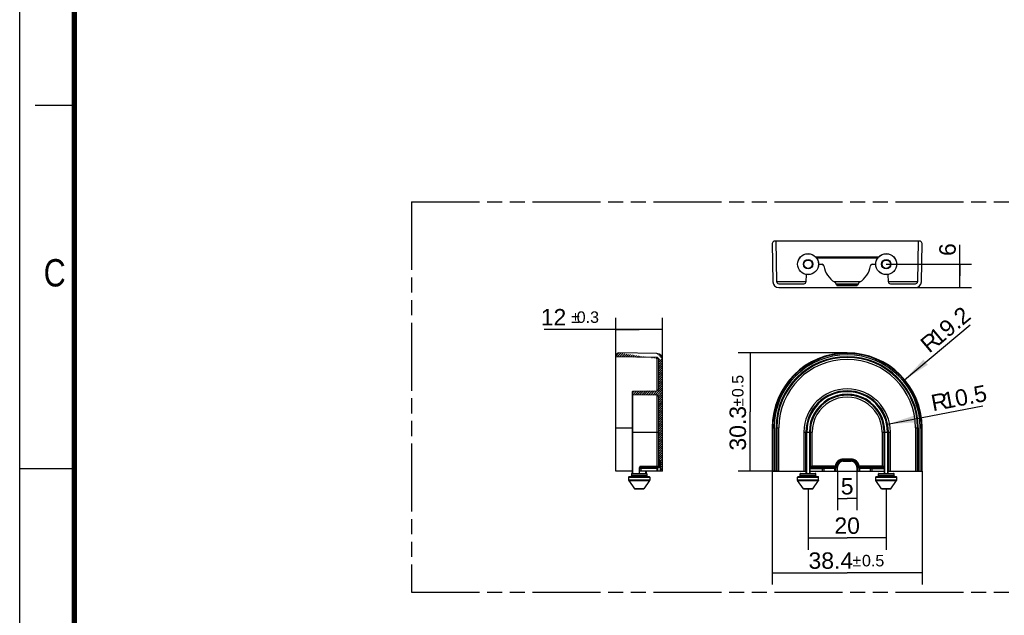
# Model space of a CAD drawing. Header units: millimetres. Extents: x 0 to 210, y 0 to 297.
# Tile 2 of 9: x 0 to 126, y 130 to 206. Entities that reach past the tile are written whole.
import ezdxf
from ezdxf.enums import TextEntityAlignment as Align

# ---------------------------------------------------------------- set-up
doc = ezdxf.new("R2010")
doc.units = ezdxf.units.MM
doc.header["$LTSCALE"] = 19.36
doc.linetypes.add('PHANTOM', pattern=[0.8, 0.45, -0.05, 0.1, -0.05, 0.1, -0.05])
doc.layers.get('0').update_dxf_attribs({"linetype": 'CONTINUOUS'})
doc.layers.add('DEFAULT_3', color=7, linetype='PHANTOM')
doc.layers.add('Z_DIM_2D', color=7, linetype='CONTINUOUS')
doc.styles.add('TEXTSTYLE_2', font='txt', dxfattribs={"width": 0.75})
doc.styles.add('TEXTSTYLE_3', font='helveticaneueltw1g-ltcn.otf')
doc.styles.add('TEXTSTYLE_4', font='gdt', dxfattribs={"width": 0.7})
doc.dimstyles.new('DIMSTYLE_1', dxfattribs={"dimtxt": 2.1, "dimasz": 3.5, "dimexe": 1.5, "dimexo": 0, "dimgap": 0.525, "dimtad": 1, "dimdec": 1, "dimlfac": 2, "dimdsep": 46, "dimtxsty": 'TEXTSTYLE_3', "dimblk": '_FILLED', "dimblk1": '_FILLED', "dimblk2": '_FILLED', "dimcen": 0.09, "dimclrt": 5, "dimadec": 0, "dimazin": 0, "dimtol": 1, "dimtp": 0.5, "dimtm": 0.5, "dimtfac": 1, "dimtdec": 1, "dimtofl": 0, "dimtmove": 0, "dimatfit": 3, "dimldrblk": '_FILLED', "dimfxl": 0, "dimtolj": 1, "dimarcsym": 0})
doc.dimstyles.new('DIMSTYLE_2', dxfattribs={"dimtxt": 2.1, "dimasz": 3.5, "dimexe": 1.5, "dimexo": 0, "dimgap": 0.525, "dimtad": 1, "dimdec": 3, "dimlfac": 2, "dimdsep": 46, "dimtxsty": 'TEXTSTYLE_3', "dimblk": '_FILLED', "dimblk1": '_FILLED', "dimblk2": '_FILLED', "dimcen": 0.09, "dimclrt": 5, "dimadec": 0, "dimazin": 0, "dimtp": 0.2, "dimtm": 0.2, "dimtfac": 1, "dimtdec": 3, "dimtofl": 0, "dimtmove": 0, "dimatfit": 3, "dimldrblk": '_FILLED', "dimfxl": 0, "dimtolj": 1, "dimarcsym": 0})
doc.dimstyles.new('DIMSTYLE_3', dxfattribs={"dimtxt": 2.1, "dimasz": 3.5, "dimexe": 1.5, "dimexo": 0, "dimgap": 0.525, "dimtad": 1, "dimdec": 3, "dimlfac": 2, "dimdsep": 46, "dimtxsty": 'TEXTSTYLE_3', "dimblk": '_FILLED', "dimblk1": '_FILLED', "dimblk2": '_FILLED', "dimcen": 0.09, "dimclrt": 5, "dimadec": 0, "dimazin": 0, "dimtp": 0.1, "dimtm": 0.1, "dimtfac": 1, "dimtdec": 3, "dimtofl": 0, "dimtmove": 0, "dimatfit": 3, "dimldrblk": '_FILLED', "dimfxl": 0, "dimtolj": 1, "dimarcsym": 0})
doc.dimstyles.new('DIMSTYLE_4', dxfattribs={"dimtxt": 2.1, "dimasz": 3.5, "dimexe": 1.5, "dimexo": 0, "dimtad": 1, "dimdec": 1, "dimlfac": 2, "dimdsep": 46, "dimtxsty": 'TEXTSTYLE_3', "dimblk": '_FILLED', "dimblk1": '_FILLED', "dimblk2": '_FILLED', "dimcen": 0.09, "dimclrt": 5, "dimadec": 0, "dimazin": 0, "dimtp": 0.2, "dimtm": 0.2, "dimtfac": 1, "dimtdec": 1, "dimtofl": 0, "dimtmove": 0, "dimatfit": 3, "dimldrblk": '_FILLED', "dimfxl": 0, "dimtolj": 1, "dimarcsym": 0})
doc.dimstyles.new('DIMSTYLE_5', dxfattribs={"dimtxt": 2.1, "dimasz": 3.5, "dimexe": 1.5, "dimexo": 0, "dimgap": 0.525, "dimtad": 1, "dimdec": 3, "dimlfac": 2, "dimdsep": 46, "dimtxsty": 'TEXTSTYLE_3', "dimblk": '_FILLED', "dimblk1": '_FILLED', "dimblk2": '_FILLED', "dimcen": 0.09, "dimclrt": 5, "dimadec": 0, "dimazin": 0, "dimtol": 1, "dimtp": 0.3, "dimtm": 0.3, "dimtfac": 1, "dimtdec": 3, "dimtofl": 0, "dimtmove": 0, "dimatfit": 3, "dimldrblk": '_FILLED', "dimfxl": 0, "dimtolj": 1, "dimarcsym": 0})

# ---------------------------------------------------------------- blocks, each defined once
blk = doc.blocks.new('*D2')
at = {"layer": 'Z_DIM_2D', "color": 2, "linetype": 'Continuous'}
for p, q in [((96.31, 148.19), (96.31, 133.64)), ((115.49, 148.19), (115.49, 133.64)), ((96.31, 135.14), (105.9, 135.14)), ((115.49, 135.14), (105.9, 135.14))]:
    blk.add_line(p, q, dxfattribs=at)
at = {"layer": 'Z_DIM_2D', "color": 5, "linetype": 'Continuous'}
for s, height, style, p in [('38.4', 2.1, 'TEXTSTYLE_3', (103.81, 135.67)), ('`', 1.47, 'TEXTSTYLE_4', (107.13, 135.98)), ('0.5', 1.47, 'TEXTSTYLE_3', (109.22, 135.98))]:
    blk.add_text(s, height=height, dxfattribs=dict(at, style=style)).set_placement(p, align=Align.CENTER)
blk = doc.blocks.new('_FILLED')
at = {"color": 0, "linetype": 'ByBlock'}
blk.add_solid([(0, 0), (-1, 0.125), (-1, -0.125)], dxfattribs=at)
blk = doc.blocks.new('_NONE')
blk = doc.blocks.new('*D3')
at = {"layer": 'Z_DIM_2D', "color": 2, "linetype": 'Continuous'}
for p, q in [((100.9, 145.92), (100.9, 138.12)), ((110.9, 145.92), (110.9, 138.12)), ((100.9, 139.62), (105.9, 139.62)), ((110.9, 139.62), (105.9, 139.62))]:
    blk.add_line(p, q, dxfattribs=at)
at = {"layer": 'Z_DIM_2D', "color": 5, "linetype": 'Continuous', "style": 'TEXTSTYLE_3'}
blk.add_text('20', height=2.1, dxfattribs=at).set_placement((105.9, 140.15), align=Align.CENTER)
blk = doc.blocks.new('*D4')
at = {"layer": 'Z_DIM_2D', "color": 2, "linetype": 'Continuous'}
for p, q in [((104.65, 148.19), (104.65, 143.16)), ((107.15, 148.19), (107.15, 143.16)), ((104.65, 144.66), (105.9, 144.66)), ((107.15, 144.66), (105.9, 144.66))]:
    blk.add_line(p, q, dxfattribs=at)
at = {"layer": 'Z_DIM_2D', "color": 5, "linetype": 'Continuous', "style": 'TEXTSTYLE_3'}
blk.add_text('5', height=2.1, dxfattribs=at).set_placement((105.9, 145.19), align=Align.CENTER)
blk = doc.blocks.new('*D5')
at = {"layer": 'Z_DIM_2D', "color": 2, "linetype": 'Continuous'}
blk.add_line((111.08, 154.19), (123.27, 156.54), dxfattribs=at)
at = {"layer": 'Z_DIM_2D', "color": 2, "linetype": 'Continuous', "xscale": 3.5, "yscale": 3.5, "zscale": 3.5, "rotation": 190.9198421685}
blk.add_blockref('_FILLED', (111.08, 154.19), dxfattribs=at)
at = {"layer": 'Z_DIM_2D', "color": 5, "linetype": 'Continuous', "style": 'TEXTSTYLE_3'}
for s, p in [('10.5', (118.32, 156.12)), ('R', (116.87, 155.84))]:
    blk.add_text(s, height=2.1, rotation=10.9198, dxfattribs=at).set_placement(p)
blk = doc.blocks.new('*D6')
at = {"layer": 'Z_DIM_2D', "color": 2, "linetype": 'Continuous'}
blk.add_line((113.25, 159.89), (121.65, 166.92), dxfattribs=at)
at = {"layer": 'Z_DIM_2D', "color": 2, "linetype": 'Continuous', "xscale": 3.5, "yscale": 3.5, "zscale": 3.5, "rotation": 219.9222461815}
blk.add_blockref('_FILLED', (113.25, 159.89), dxfattribs=at)
at = {"layer": 'Z_DIM_2D', "color": 5, "linetype": 'Continuous', "style": 'TEXTSTYLE_3'}
for s, p in [('19.2', (117.53, 164.15)), ('R', (116.4, 163.21))]:
    blk.add_text(s, height=2.1, rotation=39.9222, dxfattribs=at).set_placement(p)
blk = doc.blocks.new('*D7')
at = {"layer": 'Z_DIM_2D', "color": 2, "linetype": 'Continuous'}
for p, q in [((105.9, 163.33), (91.97, 163.33)), ((93.47, 163.33), (93.47, 155.76)), ((93.47, 148.19), (93.47, 155.76)), ((97.14, 148.19), (91.97, 148.19))]:
    blk.add_line(p, q, dxfattribs=at)
at = {"layer": 'Z_DIM_2D', "color": 5, "linetype": 'Continuous'}
for s, height, style, p in [('0.5', 1.47, 'TEXTSTYLE_3', (92.63, 159.08)), ('30.3', 2.1, 'TEXTSTYLE_3', (92.95, 153.67)), ('`', 1.47, 'TEXTSTYLE_4', (92.63, 156.99))]:
    blk.add_text(s, height=height, rotation=90, dxfattribs=dict(at, style=style)).set_placement(p, align=Align.CENTER)
blk = doc.blocks.new('*D8')
at = {"layer": 'Z_DIM_2D', "color": 2, "linetype": 'Continuous'}
for p, q in [((120.31, 173.19), (120.31, 177.15)), ((110.9, 174.69), (121.81, 174.69)), ((120.31, 174.69), (120.31, 173.19)), ((120.31, 171.69), (120.31, 173.19)), ((114.65, 171.69), (121.81, 171.69))]:
    blk.add_line(p, q, dxfattribs=at)
at = {"layer": 'Z_DIM_2D', "color": 5, "linetype": 'Continuous', "style": 'TEXTSTYLE_3'}
blk.add_text('6', height=2.1, rotation=90, dxfattribs=at).set_placement((119.79, 175.74))
blk = doc.blocks.new('*D9')
at = {"layer": 'Z_DIM_2D', "color": 2, "linetype": 'Continuous'}
for p, q in [((76.28, 162.83), (76.28, 167.83)), ((82.28, 162.49), (82.28, 167.83)), ((79.28, 166.33), (67.13, 166.33)), ((76.28, 166.33), (79.28, 166.33)), ((82.28, 166.33), (79.28, 166.33))]:
    blk.add_line(p, q, dxfattribs=at)
at = {"layer": 'Z_DIM_2D', "color": 5, "linetype": 'Continuous'}
for s, height, style, p in [('12', 2.1, 'TEXTSTYLE_3', (69.95, 166.85)), ('`', 1.47, 'TEXTSTYLE_4', (71.67, 167.17)), ('0.3', 1.47, 'TEXTSTYLE_3', (74.14, 167.17))]:
    blk.add_text(s, height=height, dxfattribs=dict(at, style=style)).set_placement(p, align=Align.RIGHT)

msp = doc.modelspace()

# ---------------------------------------------------------------- hatches: boundary and pattern name
at = {"linetype": 'Continuous'}
h = msp.add_hatch(dxfattribs=at)
h.set_pattern_fill('A', color=2, scale=0.202179, angle=45, style=0, pattern_type=0)
h.set_pattern_definition([(45, (0, 0), (-0.1429618, 0.1429618), [])])
edge = h.paths.add_edge_path()
edge.add_line((82.28101, 148.18888), (82.03101, 148.18888))
edge.add_line((82.03101, 148.18888), (82.03101, 149.43888))
edge.add_spline(control_points=[(82.03101, 149.43888), (82.03101, 149.47548), (82.01271, 149.50718), (81.98101, 149.52548)], knot_values=[0, 0, 0, 0, 1, 1, 1, 1], weights=[1, 0.910683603, 0.910683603, 1], degree=3, periodic=0)
edge.add_line((81.85601, 149.59765), (81.98101, 149.52548))
edge.add_spline(control_points=[(81.78101, 149.72755), (81.78101, 149.67265), (81.80846, 149.6251), (81.85601, 149.59765)], knot_values=[0, 0, 0, 0, 1, 1, 1, 1], weights=[1, 0.910683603, 0.910683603, 1], degree=3, periodic=0)
edge.add_line((81.78101, 149.72755), (81.78101, 157.66207))
edge.add_spline(control_points=[(81.53537, 157.91203), (81.67978, 157.90951), (81.78101, 157.80649), (81.78101, 157.66207)], knot_values=[0, 0, 0, 0, 1, 1, 1, 1], weights=[1, 0.808833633, 0.808833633, 1], degree=3, periodic=0)
edge.add_line((81.53537, 157.91203), (78.46814, 157.96557))
edge.add_spline(control_points=[(78.39567, 158.02707), (78.40238, 157.99036), (78.43083, 157.96621), (78.46814, 157.96556)], knot_values=[0, 0, 0, 0, 1, 1, 1, 1], weights=[1, 0.849067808, 0.849067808, 1], degree=3, periodic=0)
edge.add_spline(control_points=[(78.39567, 158.35068), (78.37607, 158.2434), (78.37606, 158.13435), (78.39567, 158.02707)], knot_values=[0, 0, 0, 0, 1, 1, 1, 1], weights=[1, 0.989136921, 0.989136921, 1], degree=3, periodic=0)
edge.add_spline(control_points=[(78.46812, 158.41219), (78.43081, 158.41154), (78.40236, 158.38739), (78.39565, 158.35069)], knot_values=[0, 0, 0, 0, 1, 1, 1, 1], weights=[1, 0.849071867, 0.849071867, 1], degree=3, periodic=0)
edge.add_line((78.46812, 158.41219), (81.53537, 158.46573))
edge.add_spline(control_points=[(81.53537, 158.46573), (81.67978, 158.46825), (81.78101, 158.57126), (81.78101, 158.71569)], knot_values=[0, 0, 0, 0, 1, 1, 1, 1], weights=[1, 0.808833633, 0.808833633, 1], degree=3, periodic=0)
edge.add_line((81.78101, 158.71569), (81.78101, 162.4932))
edge.add_spline(control_points=[(81.78101, 162.4932), (81.78101, 162.63763), (81.67978, 162.74065), (81.53537, 162.74317)], knot_values=[0, 0, 0, 0, 1, 1, 1, 1], weights=[1, 0.808833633, 0.808833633, 1], degree=3, periodic=0)
edge.add_line((81.53537, 162.74317), (76.28101, 162.83488))
edge.add_line((76.28101, 162.83488), (76.28101, 163.08488))
edge.add_line((76.28101, 163.08488), (76.4562, 163.25704))
edge.add_spline(control_points=[(76.63142, 163.32873), (76.56502, 163.32873), (76.50356, 163.30358), (76.4562, 163.25704)], knot_values=[0, 0, 0, 0, 1, 1, 1, 1], weights=[1, 0.950360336, 0.950360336, 1], degree=3, periodic=0)
edge.add_line((81.5441, 163.24301), (76.63579, 163.32869))
edge.add_spline(control_points=[(82.28101, 162.49313), (82.28101, 162.92641), (81.97731, 163.23545), (81.5441, 163.24301)], knot_values=[0, 0, 0, 0, 1, 1, 1, 1], weights=[1, 0.808833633, 0.808833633, 1], degree=3, periodic=0)
edge.add_line((82.28101, 148.18888), (82.28101, 162.49313))

# ---------------------------------------------------------------- linework, layer by layer
at = {"color": 2, "linetype": 'Continuous'}
for p, q in [((0, 0), (0, 297)), ((7, 195), (2, 195)), ((0, 148.5), (7, 148.5))]:
    msp.add_line(p, q, dxfattribs=at)
at = {"color": 7, "linetype": 'Continuous'}
for p, q in [((96.5513, 177.68653), (96.37915, 177.51134)), ((96.5513, 177.68653), (115.24331, 177.68653)), ((96.89302, 172.43216), (96.8013, 177.68653)), ((114.99331, 177.68653), (114.9016, 172.43216)), ((115.41547, 177.51134), (115.24331, 177.68653)), ((96.3075, 177.33175), (96.39317, 172.42344)), ((115.40144, 172.42344), (115.48712, 177.33175)), ((109.89298, 175.58653), (101.90163, 175.58653)), ((102.24731, 174.68653), (102.68253, 174.68653)), ((109.11209, 174.68653), (109.54731, 174.68653)), ((100.63674, 173.36516), (100.62046, 172.43216)), ((111.17416, 172.43216), (111.15787, 173.36516)), ((97.14298, 172.18653), (100.3705, 172.18653)), ((97.14306, 171.68653), (114.65156, 171.68653)), ((104.56071, 171.98653), (104.38879, 172.28429)), ((104.44524, 172.18653), (107.34193, 172.18653)), ((104.64731, 171.93653), (107.14731, 171.93653)), ((107.40582, 172.28429), (107.23391, 171.98653)), ((111.42412, 172.18653), (114.65163, 172.18653)), ((76.28101, 163.08488), (76.4562, 163.25704)), ((76.28101, 148.18888), (76.28101, 163.08488)), ((81.53537, 162.74317), (76.28101, 162.83488)), ((81.5441, 163.24301), (76.63579, 163.32869)), ((81.78101, 158.71569), (81.78101, 162.4932)), ((82.28101, 148.18888), (82.28101, 162.49313)), ((78.38101, 158.0796), (78.38101, 147.88888)), ((78.46814, 158.41219), (81.53537, 158.46573)), ((81.53537, 157.91203), (78.46814, 157.96557)), ((81.78101, 148.83628), (81.78101, 157.66207)), ((96.3075, 153.73888), (96.3075, 148.18888)), ((96.5513, 153.73888), (96.5513, 148.18888)), ((96.8013, 148.18888), (96.8013, 153.73888)), ((114.99331, 153.73888), (114.99331, 148.18888)), ((115.24331, 148.18888), (115.24331, 153.73888)), ((115.48712, 148.18888), (115.48712, 153.73888)), ((81.85601, 149.59765), (81.98101, 149.52548)), ((82.03101, 148.18888), (82.03101, 149.43888)), ((78.38101, 148.18888), (76.28101, 148.18888)), ((78.00601, 147.48888), (80.55601, 147.48888)), ((78.28101, 147.81388), (78.28101, 147.56388)), ((78.35601, 147.88888), (80.20601, 147.88888)), ((79.28101, 148.53952), (79.28101, 147.88888)), ((82.28101, 148.18888), (79.28101, 148.18888)), ((79.42839, 148.64781), (81.63363, 148.68631)), ((80.18101, 148.18888), (80.18101, 147.88888)), ((80.28101, 147.81388), (80.28101, 147.56388)), ((96.3075, 148.18888), (100.65981, 148.18888)), ((99.62248, 147.48888), (102.17214, 147.48888)), ((99.89731, 147.56388), (99.89731, 147.81388)), ((99.97232, 147.88888), (101.82231, 147.88888)), ((100.65981, 147.88888), (100.65981, 148.18888)), ((101.13481, 148.53952), (101.13481, 147.88888)), ((101.13481, 148.18888), (110.65981, 148.18888)), ((101.89731, 147.56388), (101.89731, 147.81388)), ((109.62248, 147.48888), (112.17214, 147.48888)), ((109.89731, 147.56388), (109.89731, 147.81388)), ((109.97232, 147.88888), (111.82231, 147.88888)), ((110.65981, 147.88888), (110.65981, 148.53952)), ((111.13481, 148.18888), (115.48712, 148.18888)), ((111.13481, 147.88888), (111.13481, 148.18888)), ((111.89731, 147.56388), (111.89731, 147.81388)), ((77.93101, 147.41388), (77.93101, 147.01934)), ((77.94457, 146.97632), (78.68361, 145.92086)), ((80.61744, 146.97632), (79.8784, 145.92086)), ((80.63101, 147.41388), (80.63101, 147.01934)), ((99.54731, 147.01934), (99.54731, 147.41388)), ((99.54731, 147.01934), (99.56087, 146.97632)), ((100.29991, 145.92086), (99.56087, 146.97632)), ((101.4947, 145.92086), (102.23374, 146.97632)), ((102.24731, 147.01934), (102.23374, 146.97632)), ((102.24731, 147.01934), (102.24731, 147.41388)), ((109.54731, 147.01934), (109.54731, 147.41388)), ((109.56087, 146.97632), (109.54731, 147.01934)), ((110.29991, 145.92086), (109.56087, 146.97632)), ((111.4947, 145.92086), (112.23374, 146.97632)), ((112.23374, 146.97632), (112.24731, 147.01934)), ((112.24731, 147.01934), (112.24731, 147.41388)), ((79.81696, 145.88888), (78.74505, 145.88888)), ((101.43306, 145.88888), (100.36155, 145.88888)), ((111.43306, 145.88888), (110.36155, 145.88888))]:
    msp.add_line(p, q, dxfattribs=at)
at = {"color": 9, "linetype": 'Continuous'}
for p, q in [((109.87832, 175.57186), (101.91629, 175.57187)), ((101.97086, 175.4994), (109.82375, 175.4994)), ((100.62046, 172.43216), (96.89302, 172.43216)), ((107.57612, 172.43216), (104.2185, 172.43216)), ((104.49773, 172.11153), (107.29688, 172.11153)), ((107.23391, 171.98653), (104.56071, 171.98653)), ((105.39731, 171.93653), (105.39731, 172.18653)), ((106.39731, 172.18653), (106.39731, 171.93653)), ((114.9016, 172.43216), (111.17416, 172.43216)), ((81.53537, 162.74317), (81.53537, 158.46573)), ((78.39567, 158.02707), (78.39567, 147.88888)), ((78.46814, 147.88888), (78.46814, 157.96557)), ((81.53537, 157.91203), (81.53537, 148.83457)), ((76.28101, 153.73888), (78.38101, 153.73888)), ((96.3075, 153.73888), (96.5513, 153.73888)), ((96.37915, 148.18888), (96.37915, 153.73888)), ((96.8013, 153.73888), (97.14298, 153.73888)), ((96.89302, 153.73888), (96.89302, 148.18888)), ((97.14298, 148.18888), (97.14298, 153.73888)), ((114.65163, 153.73888), (114.99331, 153.73888)), ((114.65163, 153.73888), (114.65163, 148.18888)), ((114.9016, 148.18888), (114.9016, 153.73888)), ((115.24331, 153.73888), (115.48712, 153.73888)), ((115.41547, 153.73888), (115.41547, 148.18888)), ((78.38101, 153.18888), (81.78101, 153.18888)), ((100.3705, 153.18888), (100.3705, 148.18888)), ((100.3705, 153.18888), (101.42412, 153.18888)), ((100.62046, 148.18888), (100.62046, 153.18888)), ((100.674, 153.18888), (100.674, 147.88888)), ((100.7355, 147.88888), (100.7355, 153.18888)), ((101.05911, 153.18888), (101.05911, 147.88888)), ((101.12062, 147.88888), (101.12062, 153.18888)), ((101.17416, 153.18888), (101.17416, 148.83457)), ((101.42412, 148.68631), (101.42412, 153.18888)), ((110.3705, 153.18888), (111.42412, 153.18888)), ((110.3705, 153.18888), (110.3705, 148.68631)), ((110.62046, 148.83457), (110.62046, 153.18888)), ((110.674, 153.18888), (110.674, 147.88888)), ((110.7355, 147.88888), (110.7355, 153.18888)), ((111.05911, 153.18888), (111.05911, 147.88888)), ((111.12062, 147.88888), (111.12062, 153.18888)), ((111.17416, 153.18888), (111.17416, 148.18888)), ((111.42412, 148.18888), (111.42412, 153.18888)), ((79.42839, 148.79779), (81.53537, 148.83457)), ((81.53537, 148.83456), (81.78101, 148.83628)), ((81.85601, 148.81785), (81.85601, 149.59765)), ((81.98101, 149.52548), (81.98101, 148.18888)), ((101.13738, 148.79779), (101.17416, 148.83457)), ((104.36915, 148.83628), (101.42412, 148.83628)), ((104.49773, 148.81785), (104.36915, 148.83628)), ((106.39731, 149.72755), (105.39731, 149.72755)), ((105.39731, 149.43888), (105.39731, 149.72755)), ((105.39731, 149.59765), (106.39731, 149.59765)), ((106.39731, 149.52548), (105.39731, 149.52548)), ((105.39731, 149.43888), (106.39731, 149.43888)), ((106.39731, 149.72755), (106.39731, 149.43888)), ((107.42547, 148.83628), (107.29688, 148.81785)), ((110.3705, 148.83628), (107.42547, 148.83628)), ((110.62046, 148.83457), (110.65724, 148.79779)), ((78.28101, 147.81388), (80.28101, 147.81388)), ((80.28101, 147.56388), (78.28101, 147.56388)), ((81.51327, 148.53633), (79.4943, 148.49933)), ((79.4943, 148.49933), (79.4943, 148.18888)), ((80.09387, 148.18888), (80.09387, 147.88888)), ((80.16634, 147.88888), (80.16634, 148.18888)), ((81.59637, 148.18888), (81.59637, 148.55089)), ((81.68324, 148.18888), (81.68324, 148.5646)), ((81.8173, 148.68888), (82.03101, 148.68888)), ((99.89731, 147.81388), (101.89731, 147.81388)), ((101.89731, 147.56388), (99.89731, 147.56388)), ((101.32413, 148.68459), (101.28736, 148.64781)), ((102.68253, 148.64781), (101.28736, 148.64781)), ((101.28736, 148.49784), (101.28736, 148.64781)), ((101.28736, 148.49784), (102.68253, 148.49784)), ((101.42412, 148.68631), (104.09352, 148.68631)), ((102.68253, 148.64781), (102.68253, 148.18888)), ((102.92982, 148.49933), (102.92982, 148.18888)), ((104.30498, 148.18888), (104.30498, 148.55089)), ((104.38879, 148.18888), (104.38879, 148.5646)), ((104.46619, 148.68888), (104.64731, 148.68888)), ((104.56071, 148.68888), (104.56071, 148.18888)), ((104.64731, 148.18888), (104.64731, 148.68888)), ((107.14731, 148.68888), (107.32843, 148.68888)), ((107.14731, 148.68888), (107.14731, 148.18888)), ((107.23391, 148.18888), (107.23391, 148.68888)), ((107.40582, 148.5646), (107.40582, 148.18888)), ((107.48964, 148.55089), (107.48964, 148.18888)), ((107.70109, 148.68631), (110.3705, 148.68631)), ((108.8648, 148.18888), (108.8648, 148.49933)), ((110.50726, 148.64781), (109.11208, 148.64781)), ((109.11209, 148.18888), (109.11209, 148.64781)), ((109.11209, 148.49784), (110.50726, 148.49784)), ((109.89731, 147.81388), (111.89731, 147.81388)), ((111.89731, 147.56388), (109.89731, 147.56388)), ((110.50726, 148.64781), (110.47048, 148.68459)), ((110.50726, 148.64781), (110.50726, 148.49784)), ((77.93101, 147.41388), (80.63101, 147.41388)), ((80.63101, 147.01934), (77.93101, 147.01934)), ((77.94457, 146.97632), (80.61744, 146.97632)), ((99.54731, 147.41388), (102.24731, 147.41388)), ((102.24731, 147.01934), (99.54731, 147.01934)), ((99.56087, 146.97632), (102.23374, 146.97632)), ((109.54731, 147.41388), (112.24731, 147.41388)), ((112.24731, 147.01934), (109.54731, 147.01934)), ((109.56087, 146.97632), (112.23374, 146.97632)), ((79.8784, 145.92086), (78.68361, 145.92086)), ((101.4947, 145.92086), (100.29991, 145.92086)), ((111.4947, 145.92086), (110.29991, 145.92086))]:
    msp.add_line(p, q, dxfattribs=at)
at = {"color": 7, "linetype": 'Continuous', "const_width": 0.7}
msp.add_lwpolyline([(7, 7), (7, 290)], dxfattribs=at)
at = {"color": 7, "linetype": 'Continuous'}
for centre in [(100.89731, 174.68653), (110.89731, 174.68653)]:
    msp.add_circle(centre, 1.35, dxfattribs=at)
at = {"color": 9, "linetype": 'Continuous'}
for centre, radius in [((100.89731, 174.68653), 1.33644), ((100.89731, 174.68653), 0.59739), ((100.89731, 174.68653), 0.53596), ((110.89731, 174.68653), 1.33644), ((110.89731, 174.68653), 0.59739), ((110.89731, 174.68653), 0.53596)]:
    msp.add_circle(centre, radius, dxfattribs=at)
at = {"color": 7, "linetype": 'Continuous'}
for centre, radius, start, end in [((96.55746, 177.33611), 0.25, 135.5, 181), ((115.23716, 177.33611), 0.25, 359, 44.5), ((102.68253, 174.43653), 0.25, 8.4429178, 90), ((105.89731, 174.9137), 3, 188.4429178, 237.9420742), ((105.89731, 174.9137), 3, 302.0579258, 351.5570822), ((109.11209, 174.43653), 0.25, 90, 171.5570822), ((97.14306, 172.43653), 0.75, 181, 270), ((97.14298, 172.43653), 0.25, 181, 270), ((100.3705, 172.43653), 0.25, 270, 359), ((104.17228, 172.15929), 0.25, 30, 57.9420745), ((104.64731, 172.03653), 0.1, 210, 270), ((107.14731, 172.03653), 0.1, 270, 330), ((107.62233, 172.15929), 0.25, 122.0579258, 150), ((111.42412, 172.43653), 0.25, 181, 270), ((114.65156, 172.43653), 0.75, 270, 359), ((114.65163, 172.43653), 0.25, 270, 359), ((76.63142, 163.07873), 0.25, 90, 134.5), ((81.53101, 162.4932), 0.25, 0, 89), ((81.53101, 162.49313), 0.75, 0, 89), ((105.89731, 153.73888), 9.58985, 0, 180), ((105.89731, 153.73888), 9.346, 0, 180), ((105.89731, 153.73888), 9.096, 0, 180), ((79.281, 158.18887), 0.9, 169.6420383, 190.3568609), ((78.46943, 158.3372), 0.075, 91, 169.6420383), ((78.46945, 158.04055), 0.075, 190.3568609, 269), ((81.53101, 158.71569), 0.25, 271, 360), ((81.53101, 157.66207), 0.25, 0, 89), ((105.89731, 153.18888), 4.77668, 359.99997, 180.00003), ((81.63101, 148.83628), 0.15, 271, 360), ((81.93101, 149.72755), 0.15, 180, 240), ((81.93101, 149.43888), 0.1, 0, 60), ((116.02118, 148.52039), 14.88638, 178.9322554, 179.9263773), ((78.00601, 147.41388), 0.075, 90, 180), ((78.20601, 147.56388), 0.075, 270, 360), ((78.35601, 147.81388), 0.075, 90, 180), ((79.43101, 148.49784), 0.15, 90.9997397, 179.9999943), ((80.20601, 147.81388), 0.075, 0, 90), ((80.35601, 147.56388), 0.075, 180, 270), ((80.55601, 147.41388), 0.075, 0, 90), ((99.62231, 147.41388), 0.075, 90, 180), ((99.82231, 147.56388), 0.075, 270, 360), ((99.97231, 147.81388), 0.075, 90, 180), ((101.82231, 147.81388), 0.075, 0, 90), ((101.97231, 147.56388), 0.075, 180, 270), ((102.17231, 147.41388), 0.075, 0, 90), ((109.62231, 147.41388), 0.075, 90, 180), ((109.82231, 147.56388), 0.075, 270, 360), ((109.97231, 147.81388), 0.075, 90, 180), ((111.82231, 147.81388), 0.075, 0, 90), ((111.97231, 147.56388), 0.075, 180, 270), ((112.17231, 147.41388), 0.075, 0, 90), ((78.00601, 147.01934), 0.075, 180, 215), ((80.55601, 147.01934), 0.075, 325, 360), ((78.74505, 145.96388), 0.075, 215, 270), ((79.81696, 145.96388), 0.075, 270, 325), ((100.36135, 145.96388), 0.075, 215, 270), ((101.43327, 145.96388), 0.075, 270, 325), ((110.36135, 145.96388), 0.075, 215, 270), ((111.43327, 145.96388), 0.075, 270, 325)]:
    msp.add_arc(centre, radius, start, end, dxfattribs=at)
at = {"color": 9, "linetype": 'Continuous'}
for centre, radius, start, end in [((105.89731, 153.73888), 9.51814, 359.9999994, 180), ((105.89731, 153.73888), 9.00429, 0, 180), ((105.89731, 153.73888), 8.75433, 0, 180), ((105.89731, 153.18888), 5.52678, 0, 180), ((105.89731, 153.18888), 5.27685, 0, 180), ((105.89731, 153.18888), 5.22331, 359.9999481, 180.0000519), ((105.89731, 153.18888), 5.16182, 0, 180), ((105.89731, 153.18888), 4.83819, 359.9999706, 180.00003), ((105.89731, 153.18888), 4.72315, 0, 180), ((105.89731, 153.18888), 4.47316, 0.0000005, 180.0000017), ((101.28728, 148.79772), 0.1499, 179.9717907, 270.0281755), ((101.32414, 148.83457), 0.14998, 180.0011239, 269.9988761), ((105.39731, 148.68888), 1.03868, 89.9999998, 171.8412696), ((105.39731, 148.68888), 0.90877, 90, 171.8412696), ((105.39731, 148.68888), 0.8366, 90, 180), ((105.39731, 148.68888), 0.75, 90, 180), ((106.39731, 148.68888), 1.03868, 8.1587304, 90), ((106.39731, 148.68888), 0.90877, 8.1587305, 90), ((106.39731, 148.68888), 0.8366, 0, 90), ((106.39731, 148.68888), 0.75, 0, 90), ((110.47048, 148.83457), 0.14998, 270.0011227, 359.9988773), ((110.50733, 148.79772), 0.1499, 269.9717163, 0.0283153), ((81.38756, 150.15657), 1.6192, 277.4092576, 280.5218641)]:
    msp.add_arc(centre, radius, start, end, dxfattribs=at)
for points in [[(104.49773, 172.11153), (104.48964, 172.12568), (104.47899, 172.13859), (104.4668, 172.14941)], [(107.31204, 172.1332), (107.30637, 172.12645), (107.30126, 172.11918), (107.29688, 172.11153)], [(81.67725, 148.69359), (81.66884, 148.69086), (81.66076, 148.68691), (81.65332, 148.68212)], [(81.68212, 148.69002), (81.68543, 148.69432), (81.68971, 148.69814), (81.69463, 148.70044)], [(104.09352, 148.68631), (104.13754, 148.68657), (104.18157, 148.68914), (104.22536, 148.69359)], [(107.56925, 148.69359), (107.61304, 148.68914), (107.65708, 148.68657), (107.70109, 148.68631)], [(81.8173, 148.68888), (81.80768, 148.67169), (81.79612, 148.6555), (81.78324, 148.6406)]]:
    msp.add_open_spline(points, degree=3, dxfattribs=at)
at = {"color": 7, "linetype": 'Continuous'}
for points in [[(79.42839, 148.79779), (79.3949, 148.76428), (79.36129, 148.7302), (79.3343, 148.69126)], [(79.28644, 148.58723), (79.28293, 148.57161), (79.28101, 148.55552), (79.28101, 148.53952)], [(79.3343, 148.69126), (79.31255, 148.65989), (79.2948, 148.62447), (79.28644, 148.58723)]]:
    msp.add_open_spline(points, degree=3, dxfattribs=at)
at = {"color": 9, "linetype": 'Continuous'}
for points, knots in [([(79.42839, 148.79779), (79.42806, 148.77867), (79.42766, 148.7509), (79.42737, 148.71555), (79.42728, 148.69313), (79.42736, 148.67482), (79.42746, 148.66226), (79.42775, 148.65495), (79.4278, 148.65105), (79.4282, 148.64935), (79.42813, 148.64781), (79.42839, 148.64781)], [0, 0, 0, 0, 0.382353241, 0.555329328, 0.706796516, 0.8303927, 0.922427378, 0.95566808, 0.979893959, 0.99474794, 1, 1, 1, 1]), ([(81.53537, 148.83457), (81.5357, 148.81547), (81.5361, 148.78771), (81.53639, 148.75238), (81.53648, 148.7299), (81.53641, 148.71155), (81.5363, 148.69895), (81.53601, 148.69165), (81.53596, 148.6878), (81.53556, 148.6861), (81.53563, 148.6846), (81.53537, 148.68459)], [0, 0, 0, 0, 0.381857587, 0.555146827, 0.70658522, 0.830892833, 0.923126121, 0.956175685, 0.98015249, 0.994803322, 1, 1, 1, 1]), ([(81.76165, 148.76258), (81.7596, 148.75895), (81.76077, 148.74675), (81.77216, 148.72965), (81.79161, 148.70931), (81.80805, 148.69583), (81.8173, 148.68888)], [0, 0, 0, 0, 0.129852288, 0.339219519, 0.639910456, 1, 1, 1, 1]), ([(81.85601, 148.81785), (81.84573, 148.81869), (81.82742, 148.82053), (81.80334, 148.82486), (81.78903, 148.82867), (81.78101, 148.83384), (81.78101, 148.83628)], [0, 0, 0, 0, 0.392605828, 0.706453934, 0.9070653, 1, 1, 1, 1]), ([(81.85601, 148.81785), (81.85601, 148.80633), (81.8526, 148.76111), (81.83553, 148.71725), (81.8173, 148.68888)], [0, 0, 0, 0, 0.254544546, 1, 1, 1, 1]), ([(101.17416, 148.83456), (101.17588, 148.83525), (101.18291, 148.83445), (101.19722, 148.8357), (101.22041, 148.83548), (101.25107, 148.83593), (101.28831, 148.83606), (101.34671, 148.83628), (101.39257, 148.83628), (101.42412, 148.83628)], [0, 0, 0, 0, 0.02224895, 0.081122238, 0.174646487, 0.299030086, 0.449768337, 0.62131865, 1, 1, 1, 1]), ([(104.22536, 148.69359), (104.22866, 148.69392), (104.23998, 148.6953), (104.25138, 148.6974), (104.25889, 148.70044)], [0, 0, 0, 0, 0.290611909, 1, 1, 1, 1]), ([(104.22536, 148.69359), (104.23507, 148.68904), (104.25441, 148.67309), (104.28684, 148.62701), (104.30041, 148.58221), (104.30498, 148.55089)], [0, 0, 0, 0, 0.191184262, 0.43548346, 1, 1, 1, 1]), ([(104.25889, 148.70044), (104.282, 148.70982), (104.31103, 148.72913), (104.33167, 148.75551), (104.33628, 148.76258)], [0, 0, 0, 0, 0.747080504, 1, 1, 1, 1]), ([(104.38879, 148.5646), (104.38224, 148.59689), (104.34945, 148.65738), (104.29031, 148.69347), (104.25889, 148.70044)], [0, 0, 0, 0, 0.50587897, 1, 1, 1, 1]), ([(104.33628, 148.76258), (104.33987, 148.76808), (104.35354, 148.79134), (104.36353, 148.81668), (104.36915, 148.83628)], [0, 0, 0, 0, 0.243553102, 1, 1, 1, 1]), ([(104.33628, 148.76258), (104.36295, 148.75599), (104.41026, 148.7377), (104.45223, 148.70706), (104.46619, 148.68888)], [0, 0, 0, 0, 0.545169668, 1, 1, 1, 1]), ([(104.49773, 148.81785), (104.49608, 148.80632), (104.48871, 148.76265), (104.47755, 148.71949), (104.46619, 148.68888)], [0, 0, 0, 0, 0.262842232, 1, 1, 1, 1]), ([(107.32843, 148.68888), (107.32483, 148.69857), (107.31079, 148.74061), (107.3017, 148.78422), (107.29688, 148.81785)], [0, 0, 0, 0, 0.233304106, 1, 1, 1, 1]), ([(107.32843, 148.68888), (107.34238, 148.70706), (107.38435, 148.7377), (107.43167, 148.75599), (107.45833, 148.76258)], [0, 0, 0, 0, 0.454830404, 1, 1, 1, 1]), ([(107.53573, 148.70044), (107.50431, 148.69347), (107.44517, 148.65738), (107.41237, 148.59689), (107.40582, 148.5646)], [0, 0, 0, 0, 0.494121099, 1, 1, 1, 1]), ([(107.42547, 148.83628), (107.43109, 148.81668), (107.44108, 148.79134), (107.45475, 148.76808), (107.45833, 148.76258)], [0, 0, 0, 0, 0.756443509, 1, 1, 1, 1]), ([(107.45833, 148.76258), (107.46294, 148.75551), (107.48359, 148.72913), (107.51261, 148.70982), (107.53573, 148.70044)], [0, 0, 0, 0, 0.252867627, 1, 1, 1, 1]), ([(107.56925, 148.69359), (107.54783, 148.68356), (107.5107, 148.63643), (107.49427, 148.58271), (107.48964, 148.55089)], [0, 0, 0, 0, 0.423930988, 1, 1, 1, 1]), ([(107.53573, 148.70044), (107.53792, 148.69955), (107.54882, 148.69603), (107.56024, 148.6945), (107.56925, 148.69359)], [0, 0, 0, 0, 0.207196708, 1, 1, 1, 1]), ([(110.3705, 148.83628), (110.40205, 148.83628), (110.4479, 148.83628), (110.5063, 148.83606), (110.54354, 148.83593), (110.57421, 148.83548), (110.5974, 148.8357), (110.6117, 148.83446), (110.61874, 148.83526), (110.62046, 148.83457)], [0, 0, 0, 0, 0.378681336, 0.550231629, 0.700969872, 0.825353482, 0.918877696, 0.977750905, 1, 1, 1, 1]), ([(79.51376, 148.6493), (79.5122, 148.6493), (79.50831, 148.64577), (79.50285, 148.6311), (79.49752, 148.59972), (79.49433, 148.55322), (79.49399, 148.51773), (79.4943, 148.49933)], [0, 0, 0, 0, 0.030506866, 0.088517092, 0.309936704, 0.641244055, 1, 1, 1, 1]), ([(81.63363, 148.68631), (81.61827, 148.68604), (81.58503, 148.67748), (81.53025, 148.63101), (81.51306, 148.57329), (81.51327, 148.53633)], [0, 0, 0, 0, 0.219622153, 0.47148047, 1, 1, 1, 1]), ([(81.59637, 148.55089), (81.57655, 148.54383), (81.54863, 148.53756), (81.52044, 148.53632), (81.51327, 148.53633)], [0, 0, 0, 0, 0.745816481, 1, 1, 1, 1]), ([(81.65332, 148.68212), (81.6333, 148.66925), (81.60023, 148.62793), (81.59403, 148.5765), (81.59637, 148.55089)], [0, 0, 0, 0, 0.480673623, 1, 1, 1, 1]), ([(81.68324, 148.5646), (81.67498, 148.58812), (81.66496, 148.62954), (81.6712, 148.67583), (81.68212, 148.69002)], [0, 0, 0, 0, 0.582013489, 1, 1, 1, 1]), ([(81.78324, 148.6406), (81.77619, 148.63246), (81.74715, 148.60199), (81.7114, 148.57822), (81.68324, 148.5646)], [0, 0, 0, 0, 0.256121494, 1, 1, 1, 1]), ([(101.13481, 148.53952), (101.15772, 148.526), (101.20724, 148.50461), (101.26076, 148.49783), (101.28736, 148.49784)], [0, 0, 0, 0, 0.499999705, 1, 1, 1, 1]), ([(102.68253, 148.64781), (102.70431, 148.64781), (102.73722, 148.64858), (102.77032, 148.64799), (102.78145, 148.6493)], [0, 0, 0, 0, 0.660270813, 1, 1, 1, 1]), ([(102.78107, 148.6493), (102.819, 148.64931), (102.89823, 148.61691), (102.92972, 148.53757), (102.92982, 148.49933)], [0, 0, 0, 0, 0.497971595, 1, 1, 1, 1]), ([(102.78145, 148.6493), (102.83375, 148.65538), (102.97969, 148.66227), (103.25546, 148.67205), (103.64037, 148.68001), (103.93198, 148.68433), (104.09352, 148.68631)], [0, 0, 0, 0, 0.120335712, 0.333509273, 0.630810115, 1, 1, 1, 1]), ([(104.17942, 148.53633), (104.02565, 148.53436), (103.74793, 148.53014), (103.38151, 148.52176), (103.13874, 148.51363), (102.99993, 148.50578), (102.94981, 148.50179), (102.92982, 148.49933)], [0, 0, 0, 0, 0.368967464, 0.666400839, 0.87941936, 0.951683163, 1, 1, 1, 1]), ([(104.09352, 148.68631), (104.10462, 148.68603), (104.13027, 148.67567), (104.15777, 148.63987), (104.1752, 148.59122), (104.17927, 148.55471), (104.17942, 148.53633)], [0, 0, 0, 0, 0.178225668, 0.415375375, 0.704769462, 1, 1, 1, 1]), ([(104.30498, 148.55089), (104.29452, 148.54856), (104.25315, 148.54033), (104.21088, 148.5363), (104.17942, 148.53633)], [0, 0, 0, 0, 0.25403982, 1, 1, 1, 1]), ([(104.30498, 148.55089), (104.31328, 148.55157), (104.34144, 148.55433), (104.36975, 148.55845), (104.38879, 148.5646)], [0, 0, 0, 0, 0.293875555, 1, 1, 1, 1]), ([(104.46619, 148.68888), (104.46183, 148.67538), (104.44408, 148.62967), (104.41558, 148.58705), (104.38879, 148.5646)], [0, 0, 0, 0, 0.288656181, 1, 1, 1, 1]), ([(107.40582, 148.5646), (107.39775, 148.57141), (107.36259, 148.60606), (107.34021, 148.6521), (107.32843, 148.68888)], [0, 0, 0, 0, 0.214765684, 1, 1, 1, 1]), ([(107.40582, 148.5646), (107.41132, 148.56283), (107.43881, 148.55576), (107.46714, 148.55271), (107.48964, 148.55089)], [0, 0, 0, 0, 0.203711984, 1, 1, 1, 1]), ([(107.6152, 148.53633), (107.6048, 148.53632), (107.56262, 148.53764), (107.52066, 148.54397), (107.48964, 148.55089)], [0, 0, 0, 0, 0.246450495, 1, 1, 1, 1]), ([(107.70109, 148.68631), (107.68998, 148.68603), (107.66428, 148.67564), (107.6368, 148.63978), (107.6194, 148.59115), (107.61535, 148.55468), (107.6152, 148.53633)], [0, 0, 0, 0, 0.178586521, 0.416014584, 0.705308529, 1, 1, 1, 1]), ([(108.8648, 148.49933), (108.84482, 148.50179), (108.79471, 148.50578), (108.6559, 148.51363), (108.41308, 148.52176), (108.04664, 148.53014), (107.76892, 148.53436), (107.6152, 148.53633)], [0, 0, 0, 0, 0.048296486, 0.120545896, 0.333598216, 0.631144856, 1, 1, 1, 1]), ([(107.70109, 148.68631), (107.86264, 148.68433), (108.15424, 148.68001), (108.53915, 148.67205), (108.81492, 148.66227), (108.96086, 148.65538), (109.01317, 148.6493)], [0, 0, 0, 0, 0.369190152, 0.666491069, 0.879664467, 1, 1, 1, 1]), ([(109.01355, 148.6493), (108.97561, 148.64931), (108.89639, 148.61691), (108.86489, 148.53757), (108.8648, 148.49933)], [0, 0, 0, 0, 0.497971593, 1, 1, 1, 1]), ([(109.01317, 148.6493), (109.0243, 148.64799), (109.05739, 148.64858), (109.09031, 148.64781), (109.11208, 148.64781)], [0, 0, 0, 0, 0.339735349, 1, 1, 1, 1]), ([(110.50726, 148.49784), (110.53386, 148.49784), (110.58738, 148.50461), (110.6369, 148.52599), (110.65981, 148.53952)], [0, 0, 0, 0, 0.500000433, 1, 1, 1, 1])]:
    msp.add_open_spline(points, degree=3, knots=knots, dxfattribs=at)
at = {"color": 7, "linetype": 'Continuous'}
for points, knots in [([(110.65981, 148.53952), (110.65981, 148.56451), (110.65955, 148.6506), (110.6583, 148.73669), (110.65724, 148.79779)], [0, 0, 0, 0, 0.290267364, 1, 1, 1, 1]), ([(79.28101, 148.49784), (79.28101, 148.49817), (79.28312, 148.49755), (79.28531, 148.49827), (79.29063, 148.49799), (79.29724, 148.49824), (79.30596, 148.49827), (79.32093, 148.49844), (79.3437, 148.4986), (79.37524, 148.4988), (79.41174, 148.49899), (79.45198, 148.49917), (79.47993, 148.49927), (79.4943, 148.49933)], [0, 0, 0, 0, 0.004676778, 0.018570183, 0.04154509, 0.073459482, 0.114122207, 0.163148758, 0.284562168, 0.434007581, 0.606871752, 0.797876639, 1, 1, 1, 1]), ([(101.32413, 148.68459), (101.32468, 148.68514), (101.32791, 148.68462), (101.3334, 148.68555), (101.34284, 148.68549), (101.36066, 148.68604), (101.38818, 148.6862), (101.41149, 148.68631), (101.42412, 148.68631)], [0, 0, 0, 0, 0.023212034, 0.083248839, 0.176780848, 0.300226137, 0.621227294, 1, 1, 1, 1]), ([(102.68253, 148.49784), (102.73696, 148.49803), (102.81938, 148.49867), (102.90183, 148.49863), (102.92982, 148.49933)], [0, 0, 0, 0, 0.660287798, 1, 1, 1, 1]), ([(108.8648, 148.49933), (108.89279, 148.49863), (108.97523, 148.49867), (109.05766, 148.49803), (109.11209, 148.49784)], [0, 0, 0, 0, 0.339715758, 1, 1, 1, 1]), ([(110.3705, 148.68631), (110.38308, 148.68631), (110.40648, 148.68619), (110.43416, 148.68603), (110.45215, 148.68549), (110.46156, 148.68555), (110.46691, 148.68466), (110.46997, 148.6851), (110.47048, 148.68459)], [0, 0, 0, 0, 0.377502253, 0.702292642, 0.827883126, 0.920847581, 0.978315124, 1, 1, 1, 1])]:
    msp.add_open_spline(points, degree=3, knots=knots, dxfattribs=at)
at = {"layer": 'DEFAULT_3', "color": 91, "linetype": 'PHANTOM', "true_color": 0x80ff80}
for p, q in [((50.12864, 182.68), (50.12864, 132.68)), ((50.12864, 182.68), (150.12864, 182.68)), ((50.12864, 132.68), (150.12864, 132.68))]:
    msp.add_line(p, q, dxfattribs=at)

# ---------------------------------------------------------------- texts
at = {"color": 5, "linetype": 'Continuous', "style": 'TEXTSTYLE_2', "width": 0.833333}
msp.add_text('C', height=3.5, dxfattribs=at).set_placement((3.07017, 171.83363))

# ---------------------------------------------------------------- dimensions: what is measured, and where the dimension line sits
at = {"layer": 'Z_DIM_2D', "color": 2, "linetype": 'Continuous'}
for base, p1, p2, angle, dimstyle, picture, middle in [((120.31475, 174.68653), (114.65156, 171.68653), (110.89731, 174.68653), 90, 'DIMSTYLE_3', '*D8', (120.31475, 176.44353)), ((93.47074, 163.32873), (97.14298, 148.18888), (105.89731, 163.32873), 90, 'DIMSTYLE_1', '*D7', (93.47074, 155.7588)), ((96.30746, 135.14268), (115.48712, 148.18888), (96.30746, 148.18888), 180, 'DIMSTYLE_1', '*D2', (105.89729, 135.14268))]:
    dim = msp.add_linear_dim(base=base, p1=p1, p2=p2, angle=angle, dimstyle=dimstyle, override={"dimblk1": 'NONE', "dimblk2": 'NONE', "dimsah": 1}, dxfattribs=at)
    dim.commit()
    dim.dimension.update_dxf_attribs({"geometry": picture, "text_midpoint": middle, "dimtype": 160})
for base, p1, p2, dimstyle, picture, middle in [((82.28101, 166.32718), (76.28101, 162.83488), (82.28101, 162.49313), 'DIMSTYLE_5', '*D9', (70.63598, 166.32718)), ((107.14731, 144.66359), (104.64731, 148.18888), (107.14731, 148.18888), 'DIMSTYLE_3', '*D4', (105.89731, 144.66359)), ((110.89731, 139.62202), (100.89731, 145.92086), (110.89731, 145.92086), 'DIMSTYLE_2', '*D3', (105.89731, 139.62202))]:
    dim = msp.add_linear_dim(base=base, p1=p1, p2=p2, dimstyle=dimstyle, override={"dimblk1": 'NONE', "dimblk2": 'NONE', "dimsah": 1}, dxfattribs=at)
    dim.commit()
    dim.dimension.update_dxf_attribs({"geometry": picture, "text_midpoint": middle, "dimtype": 160})
for center, mpoint, picture, middle in [((105.89731, 153.73888), (113.25192, 159.89314), '*D6', (118.18093, 166.07137)), ((105.89731, 153.18888), (111.07861, 154.1885), '*D5', (119.82143, 157.47929))]:
    dim = msp.add_radius_dim(center=center, mpoint=mpoint, text='R<>', dimstyle='DIMSTYLE_4', override={"dimpost": '<>'}, dxfattribs=at)
    dim.commit()
    dim.dimension.update_dxf_attribs({"geometry": picture, "text_midpoint": middle, "dimtype": 164})

doc.saveas('drawing.dxf')
